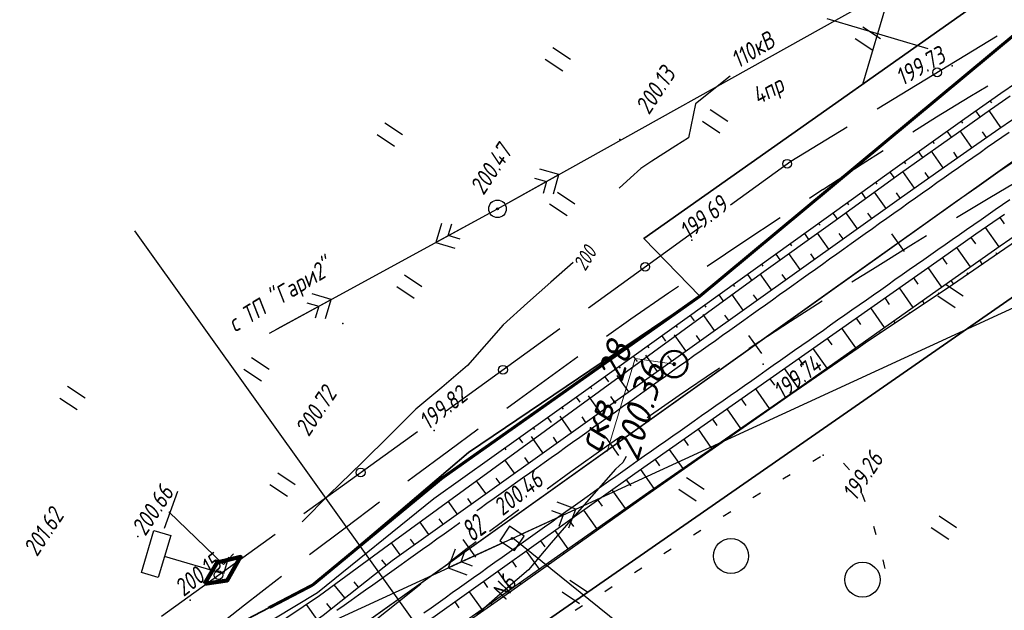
# Model space of a CAD drawing. Header units: millimetres. Extents: x 1808 to 2912, y -1045 to 155.
# Tile 28 of 43: x 1901 to 2014, y -75 to -8. Entities that reach past the tile are written whole.
import ezdxf

# ---------------------------------------------------------------- set-up
doc = ezdxf.new("R2010")
doc.units = ezdxf.units.MM
doc.linetypes.add('CONTI', pattern=[0])
for name, color, linetype, lineweight in [('10', 1, 'Continuous', 35), ('геология', 7, 'Continuous', 20), ('КОПИЯ_ОСЬ_13_ОТКОСЫ', 7, 'Continuous', 30), ('КОПИЯ_ОСЬ_ГРАНИЦЫ_ПОЛОС', 7, 'Continuous', 30), ('ОСЬ_ВЕРХ_ПОКРЫТИЯ_ГРАНИЦЫ_ПОЛОС', 7, 'Continuous', 30), ('ОСЬ_ВЕРХ_ПОКРЫТИЯ_ОСЬ', 1, 'Continuous', 30)]:
    doc.layers.add(name, color=color, linetype=linetype, lineweight=lineweight)
for name, color, linetype in [('_Ростелеком', 6, 'Continuous'), ('GOR_BDEFAULT', 212, 'CONTI'), ('NAD_MDEFAULT', 7, 'CONTI'), ('PI_OTDEFAULT', 172, 'CONTI'), ('PI_TTDEFAULT', 5, 'CONTI'), ('PLN_O', 7, 'CONTI'), ('SETKR', 2, 'CONTI'), ('SIT_LDEFAULT', 7, 'CONTI'), ('USLZNDEFAULT', 7, 'CONTI'), ('ZAPSKDEFAULT', 7, 'CONTI'), ('КОПИЯ_ОСЬ_ТАНГЕНСЫ', 1, 'Continuous'), ('ОСЬ_ВЕРХ_ПОКРЫТИЯ_ПИКЕТЫ', 1, 'Continuous')]:
    doc.layers.add(name, color=color, linetype=linetype)
doc.styles.add('eskd', font='isocpeur.ttf', dxfattribs={"width": 1.2, "height": 2})
doc.styles.add('SHRFT', font='isocpeui.ttf')
doc.styles.get("Standard").update_dxf_attribs({"font": 'isocpeui.ttf'})
doc.styles.add('ГОСТ', font='isocpeur.ttf', dxfattribs={"height": 4})
doc.linetypes.add('Связь', pattern='A,12.5,[130,ltypeshp.shx,S=1,R=-30,X=0,Y=0.9],1,[130,ltypeshp.shx,S=1,R=-30,X=0,Y=0.9],1,[130,ltypeshp.shx,S=1,R=-30,X=0,Y=0.9],4.5', length=19)

# ---------------------------------------------------------------- blocks, each defined once
blk = doc.blocks.new('BL_333')
at = {"color": 0}
for p, q in [((0, -6), (0, 6)), ((-6, 0), (6, 0))]:
    blk.add_line(p, q, dxfattribs=at)
blk = doc.blocks.new('BL_2011')
at = {"color": 0}
for p, q in [((0, 0), (0, 2.4)), ((1.6, 0), (1.6, 2.4))]:
    blk.add_line(p, q, dxfattribs=at)
blk = doc.blocks.new('BL_2010')
at = {"color": 0}
for centre, radius in [((0, 5.78), 0.4), ((0, 3.46), 0.6), ((0, 3.46), 0.3), ((0, 0), 0.8), ((-3.46, -1.74), 0.6), ((-3.46, -1.74), 0.3), ((3.46, -1.74), 0.6), ((3.46, -1.74), 0.3), ((-5.78, -2.88), 0.4), ((5.78, -2.88), 0.4)]:
    blk.add_circle(centre, radius, dxfattribs=at)
blk = doc.blocks.new('BL_27')
at = {"color": 0}
for p, q in [((1, 1), (-1, 1)), ((-1, 1), (-1, -1)), ((1, -1), (1, 1)), ((-1, -1), (1, -1))]:
    blk.add_line(p, q, dxfattribs=at)
blk.add_circle((0, 0), 0.1, dxfattribs=at)
blk = doc.blocks.new('BL_26')
at = {"color": 0}
for radius in [1, 0.1]:
    blk.add_circle((0, 0), radius, dxfattribs=at)
blk = doc.blocks.new('BL_2004')
at = {"color": 0}
blk.add_circle((0, 0), 2, dxfattribs=at)
blk = doc.blocks.new('BL_13')
at = {"color": 0}
for p, q in [((-2.5, 7), (-2.5, 9)), ((-2.5, 9), (2.5, 9)), ((2.5, 9), (2.5, 7)), ((0, 7), (-2.5, 7)), ((0, 0), (0, 7)), ((2.5, 7), (0, 7)), ((2, 0), (0, 0))]:
    blk.add_line(p, q, dxfattribs=at)

msp = doc.modelspace()

# ---------------------------------------------------------------- linework, layer by layer
at = {"ltscale": 7}
msp.add_lwpolyline([(1970.69, -110.54), (1914.55, -31.89)], dxfattribs=at)
at = {"linetype": 'Continuous'}
msp.add_lwpolyline([(1975.03, -103.93), (1984.95, -89), (1957.59, -66.93)], dxfattribs=at)
at = {"layer": '10'}
for points in [[(2382.69, 127.33), (2304.69, 117.93), (2248.38, 103.31), (2232.75, 96.81), (2234.74, 91.43), (2189.64, 71.97), (2156, 57.46), (2151.97, 61.61), (2129.33, 51.95), (2020.8, 1.33), (1972.53, -32.75), (1978.89, -39.35), (1952.55, -57.17), (1943.27, -65.07), (1934.81, -72.26), (1892.21, -94.53), (1879.6, -105.38), (1875.38, -115.96)], [(2833.66, 67.69), (2735.09, 89.85), (2647.18, 100.83), (2559.51, 104.27), (2471.14, 107.41), (2378.38, 106.69), (2305.8, 97.11), (2295.2, 94.28), (2295.2, 94.28), (2255.3, 73.82), (2141.58, 24.66), (2035.75, -24.69), (1963.91, -74.64), (1919.51, -105.48), (1907.46, -118.26)], [(1907.46, -118.26), (1919.51, -105.48), (1963.91, -74.64), (2035.75, -24.69), (2141.58, 24.66), (2255.3, 73.82), (2295.2, 94.28), (2295.2, 94.28), (2305.8, 97.11), (2378.38, 106.69), (2471.14, 107.41), (2559.51, 104.27), (2647.18, 100.83), (2735.09, 89.85), (2833.66, 67.69)], [(1875.38, -115.96), (1879.6, -105.38), (1892.21, -94.53), (1934.81, -72.26), (1943.27, -65.07), (1952.55, -57.17), (1978.89, -39.35), (1972.53, -32.75), (2020.8, 1.33), (2129.33, 51.95)]]:
    msp.add_lwpolyline(points, dxfattribs=at)
at = {"layer": '_Ростелеком', "color": 5, "linetype": 'Связь', "const_width": 0.35}
msp.add_lwpolyline([(2348.12, 120.89), (2321.15, 116.52), (2312.36, 114.96), (2276.78, 106.97), (2276.78, 106.97), (2234.74, 91.43), (2193.36, 73.57), (2156, 57.46), (2107.09, 38.78), (2083.86, 27.75), (2056.52, 15.86), (2037.69, 5.21), (2016.21, -8.3), (1978.89, -39.35), (1949.58, -60.05), (1934.81, -72.26)], dxfattribs=at)
at = {"layer": '_Ростелеком', "ltscale": 0.25}
for points in [[(1917.92, -65.77), (1919.45, -61.56)], [(1918.43, -63.92), (1924.65, -69.94), (1925.79, -68.7)]]:
    msp.add_lwpolyline(points, dxfattribs=at)
at = {"layer": '_Ростелеком', "color": 5, "linetype": 'ByBlock', "lineweight": 100, "ltscale": 0.25}
msp.add_lwpolyline([(1922.46, -72.15), (1925.06, -71.75), (1926.58, -69.07), (1923.91, -69.71), (1922.46, -72.15)], dxfattribs=at)
at = {"layer": '_Ростелеком', "color": 5, "linetype": 'Связь'}
msp.add_lwpolyline([(1934.81, -72.26, 0.35, 0.35, 0), (1929.82, -74.87, 0, 0, 0), (1924.36, -70.93, 0, 0, 0)], format="xyseb", dxfattribs=at)
at = {"layer": 'GOR_BDEFAULT', "color": 212, "elevation": 200, "flags": 128}
for points in [[(1982.38, -14.26), (1978.41, -17.4), (1977.61, -21.29), (1976.19, -22.18), (1974.8, -23.07), (1973.45, -23.93), (1972.17, -24.76), (1971.01, -25.82), (1969.72, -27.03)], [(1964.48, -35.51), (1961.94, -37.73), (1959.28, -40.11), (1956.49, -42.59), (1952.45, -47.22), (1949.52, -49.73), (1946.56, -52.2), (1943.67, -55.11), (1940.39, -58.33), (1936.69, -61.96), (1933.61, -65.05)], [(1970.51, -57.62), (1970.15, -58.28), (1969.31, -59.04), (1965.2, -63.73), (1961.98, -67.46), (1959.39, -70.53), (1956.79, -72.75), (1954.27, -74.97), (1951.87, -77.16), (1949.58, -79.26)]]:
    msp.add_lwpolyline(points, dxfattribs=at)
at = {"layer": 'PI_TTDEFAULT', "color": 5}
for p in [(2007.66, -13.05, 199.73), (1969.81, -21.45, 200.12), (1955.86, -29.37, 200.47), (1977.99, -32.95, 199.69), (1938.23, -42.45, 200.72), (1986.13, -47.07, 199.74), (1948.65, -54.66, 199.82), (1992.94, -57.45, 199.26), (1956.29, -65.17, 200.46), (1914.9, -66.72, 200.66), (1920.85, -74, 200.15)]:
    msp.add_point(p, dxfattribs=at)
at = {"layer": 'PLN_O'}
for p, q in [((1999.1, -17.96), (2012.78, -9.66)), ((1989.29, -23.92), (1995.68, -20.04)), ((1982.39, -28.93), (1989.29, -23.92)), ((1966.22, -40.68), (1979.16, -31.27)), ((1949.99, -52.4), (1962.96, -43.03)), ((1933.79, -64.11), (1946.75, -54.75)), ((1917.57, -75.83), (1930.54, -66.46))]:
    msp.add_line(p, q, dxfattribs=at)
for centre in [(2005.94, -13.81), (1988.86, -24.23), (1972.69, -35.98), (1956.48, -47.72), (1940.27, -59.43), (1924.06, -71.15)]:
    msp.add_circle(centre, 0.5, dxfattribs=at)
at = {"layer": 'SIT_LDEFAULT', "color": 7}
for p, q in [((1955.86, -29.37), (2130.52, 68.14)), ((2009.66, -16.58), (2011.71, -15.36)), ((2005.87, -18.9), (2009.66, -16.58)), ((2003.18, -20.58), (2005.87, -18.9)), ((1997.41, -24.25), (1999.8, -22.72)), ((1992.93, -27.15), (1997.41, -24.25)), ((1956.74, -28.88), (1962.85, -25.47)), ((1962.85, -25.47), (1960.67, -24.86)), ((1962.23, -27.65), (1962.85, -25.47)), ((1960.09, -25.86), (1961.45, -26.25)), ((1961.45, -26.25), (1961.06, -27.61)), ((2015.67, -25.92), (2011.96, -28.11)), ((1991.39, -28.14), (1992.92, -27.14)), ((2011.96, -28.11), (2008.15, -30.39)), ((1929.88, -43.54), (1955.86, -29.37)), ((1954.99, -29.85), (1948.84, -33.2)), ((1949.47, -31.03), (1948.84, -33.2)), ((1950.24, -32.43), (1950.64, -31.08)), ((1983.93, -33.09), (1988.05, -30.35)), ((1951.6, -32.84), (1950.24, -32.43)), ((2004.73, -32.46), (2003.24, -33.36)), ((1948.84, -33.2), (1951, -33.84)), ((1979.75, -35.91), (1983.93, -33.09)), ((2003.25, -33.38), (1998.56, -36.29)), ((1998.56, -36.29), (1996.24, -37.75)), ((1957.51, -66.96), (2021.77, -37.36)), ((1936.9, -39.71), (1934.73, -39.07)), ((1971.05, -41.93), (1975.34, -38.94)), ((1975.34, -38.94), (1976.46, -38.18)), ((1930.75, -43.06), (1936.9, -39.71)), ((1934.14, -40.08), (1935.49, -40.48)), ((1936.26, -41.89), (1936.9, -39.71)), ((1992.86, -39.89), (1989.22, -42.22)), ((1935.49, -40.48), (1935.1, -41.83)), ((1968.26, -43.91), (1971.05, -41.93)), ((1989.22, -42.22), (1984.88, -45.06)), ((1984.88, -45.06), (1984.48, -45.33)), ((1962.51, -48.03), (1965.01, -46.23)), ((1958.32, -51.06), (1962.51, -48.03)), ((1980.71, -47.84), (1976.55, -50.67)), ((1981.15, -47.56), (1980.72, -47.85)), ((1956.91, -52.1), (1958.33, -51.07)), ((1976.55, -50.67), (1972.9, -53.21)), ((1950.28, -56.95), (1953.67, -54.46)), ((1969.63, -55.51), (1968.29, -56.46)), ((1946.37, -59.84), (1950.28, -56.95)), ((1968.29, -56.46), (1964.22, -59.36)), ((1991.8, -58.13), (1992.66, -57.62)), ((1964.22, -59.36), (1961.5, -61.33)), ((1995.28, -58.39), (1995.94, -59.14)), ((1945.63, -60.39), (1946.37, -59.84)), ((1988.35, -60.17), (1989.21, -59.66)), ((1938.49, -65.73), (1942.42, -62.78)), ((1984.96, -62.27), (1985.81, -61.74)), ((1997.33, -61.79), (1997.44, -62.02)), ((1997.44, -62.02), (1997.69, -62.73)), ((1958.27, -63.71), (1956.29, -65.17)), ((1958.42, -66.54), (1964.78, -63.61)), ((1962, -63.79), (1963.33, -64.27)), ((1964.78, -63.61), (1962.66, -62.82)), ((1963.99, -65.73), (1964.78, -63.61)), ((1981.58, -64.4), (1982.43, -63.87)), ((1963.33, -64.27), (1962.84, -65.61)), ((1934.58, -68.69), (1938.49, -65.73)), ((1956.29, -65.17), (1954.96, -66.18)), ((1978.19, -66.53), (1979.04, -66)), ((1998.68, -65.56), (1998.96, -66.52)), ((1906.68, -90.34), (1957.51, -66.96)), ((1956.6, -67.37), (1950.24, -70.3)), ((1951.03, -68.18), (1950.24, -70.3)), ((1952.39, -68.12), (1950.3, -69.73)), ((1951.7, -69.63), (1952.19, -68.3)), ((1953.42, -67.34), (1952.39, -68.12)), ((1974.82, -68.68), (1975.66, -68.14)), ((1934.43, -68.8), (1934.58, -68.69)), ((1999.74, -69.41), (1999.91, -70.09)), ((1950.24, -70.3), (1952.37, -71.09)), ((1953.02, -70.12), (1951.7, -69.63)), ((1971.45, -70.84), (1972.29, -70.29)), ((1999.9, -70.09), (1999.97, -70.39)), ((1927.02, -74.54), (1930.75, -71.63)), ((1930.75, -71.63), (1931.26, -71.24)), ((1947.13, -72.19), (1944.51, -74.26)), ((1968.09, -73), (1968.93, -72.45)), ((1923.42, -77.38), (1927.02, -74.54)), ((1944.52, -74.26), (1940.64, -77.35)), ((1964.71, -75.15), (1965.55, -74.61))]:
    msp.add_line(p, q, dxfattribs=at)
at = {"layer": 'геология', "color": 1, "linetype": 'Continuous'}
for p, q in [((1968.36, -57.06), (1971.53, -46.43)), ((1971.53, -46.43), (1975.94, -47.09))]:
    msp.add_line(p, q, dxfattribs=at)
at = {"layer": 'геология', "color": 1, "linetype": 'Continuous', "lineweight": 50}
for radius in [1.5, 0.103]:
    msp.add_circle((1975.99, -47.08), radius, dxfattribs=at)
at = {"layer": 'КОПИЯ_ОСЬ_13_ОТКОСЫ'}
for points in [[(1925.59, -79.03), (1935.34, -73.11), (1948.62, -62.41), (1948.62, -62.41), (1965.14, -50.62), (1993.58, -30.21), (2000.89, -24.93), (2004.98, -22.01), (2009.09, -19.09), (2013.21, -16.19), (2016.75, -13.74)], [(1926.15, -79.82), (1935.59, -73.46), (1942.88, -68.09), (1985.93, -36.7), (1994.06, -30.88), (2001.78, -25.32), (2006.69, -21.81), (2008.74, -20.36), (2012.04, -18.04), (2014.27, -16.48)], [(1926.15, -79.82), (1935.59, -73.46), (1942.88, -68.09), (1985.93, -36.7), (1994.06, -30.88), (2001.78, -25.32), (2006.69, -21.81), (2008.74, -20.36), (2012.04, -18.04), (2014.27, -16.48)], [(1935.99, -75.7), (1943.84, -69.48), (2001.88, -28.06), (2006.79, -24.58), (2010.08, -22.28), (2012.96, -20.27), (2019.19, -16)], [(2011.96, -17.06), (2012.12, -17.29)], [(2010.32, -18.21), (2010.81, -18.9)], [(2013.2, -20.11), (2011.87, -18.16)], [(2008.69, -19.37), (2008.85, -19.59)], [(2007.06, -20.52), (2007.54, -21.21)], [(2009.91, -22.39), (2008.57, -20.48)], [(2011.55, -21.25), (2011.11, -20.61)], [(2005.43, -21.68), (2005.59, -21.91)], [(2003.8, -22.85), (2004.29, -23.53)], [(2006.64, -24.69), (2005.3, -22.8)], [(2008.28, -23.54), (2007.83, -22.91)], [(2002.18, -24.01), (2002.34, -24.24)], [(2000.55, -25.18), (2001.04, -25.85)], [(2003.38, -27), (2002.05, -25.13)], [(2005.01, -25.85), (2004.57, -25.22)], [(1998.93, -26.35), (1999.09, -26.57)], [(1997.31, -27.52), (1997.79, -28.19)], [(2000.12, -29.32), (1998.79, -27.47)], [(2001.74, -28.16), (2001.3, -27.54)], [(1995.69, -28.69), (1995.85, -28.91)], [(1948.48, -75.99), (1971.52, -59.55), (2006.27, -35.1), (2010.36, -32.24), (2013.63, -29.97)], [(1994.07, -29.86), (1994.55, -30.53)], [(1996.86, -31.64), (1995.55, -29.81)], [(1998.49, -30.48), (1998.05, -29.87)], [(1949.91, -77.99), (1973.05, -61.69), (1989.23, -50.45), (2008.66, -36.74), (2013.14, -33.6), (2016.41, -31.33)], [(1949.91, -77.99), (1973.05, -61.69), (1989.23, -50.45), (2008.66, -36.74), (2013.14, -33.6), (2016.41, -31.33)], [(1992.44, -31.03), (1992.6, -31.25)], [(2013.08, -30.36), (2013.59, -31.1)], [(1950.01, -78.13), (1956.56, -73.54), (1972.88, -61.98), (1989.28, -50.52), (1996.93, -45.23), (1997.75, -44.66), (2007.71, -37.99), (2013.05, -34.32), (2016.33, -32.08)], [(1990.82, -32.2), (1991.29, -32.86)], [(1993.6, -33.97), (1992.3, -32.14)], [(1995.23, -32.8), (1994.8, -32.19)], [(2011.43, -31.5), (2012.97, -33.71)], [(1989.19, -33.36), (1989.35, -33.58)], [(2009.79, -32.64), (2010.31, -33.38)], [(1987.57, -34.53), (1988.04, -35.19)], [(1990.35, -36.29), (1989.05, -34.47)], [(1991.98, -35.13), (1991.54, -34.52)], [(2008.15, -33.79), (2009.71, -36)], [(2012.74, -34.53), (2012.65, -34.39)], [(1985.94, -35.69), (1986.1, -35.91)], [(2006.51, -34.93), (2007.03, -35.67)], [(2011.09, -35.66), (2010.8, -35.24)], [(1984.32, -36.86), (1984.79, -37.51)], [(1987.09, -38.61), (1985.79, -36.8)], [(1988.72, -37.45), (1988.29, -36.85)], [(2004.88, -36.08), (2006.44, -38.3)], [(2009.45, -36.8), (2009.36, -36.67)], [(1982.69, -38.03), (1982.85, -38.24)], [(2003.24, -37.23), (2003.76, -37.97)], [(2007.8, -37.93), (2007.53, -37.54)], [(1981.07, -39.19), (1981.53, -39.83)], [(1983.84, -40.94), (1982.54, -39.12)], [(1985.46, -39.77), (1985.03, -39.17)], [(2001.61, -38.38), (2003.17, -40.61)], [(2006.14, -39.04), (2006.07, -38.94)], [(1979.44, -40.36), (1979.59, -40.57)], [(1999.97, -39.53), (2000.49, -40.28)], [(2004.48, -40.16), (2004.26, -39.84)], [(1980.58, -43.26), (1979.28, -41.43)], [(1982.21, -42.1), (1981.77, -41.49)], [(1998.34, -40.68), (1999.91, -42.92)], [(2002.82, -41.27), (2002.76, -41.19)], [(1977.82, -41.52), (1978.27, -42.15)], [(1996.7, -41.84), (1997.22, -42.58)], [(2001.15, -42.38), (2001, -42.15)], [(1976.19, -42.69), (1976.34, -42.89)], [(1995.06, -42.99), (1996.64, -45.22)], [(1999.49, -43.5), (1999.46, -43.45)], [(1974.57, -43.85), (1975.01, -44.47)], [(1977.32, -45.58), (1976.02, -43.75)], [(1978.95, -44.42), (1978.52, -43.81)], [(1993.43, -44.14), (1993.95, -44.88)], [(1997.83, -44.61), (1997.73, -44.46)], [(1972.94, -45.02), (1973.09, -45.22)], [(1991.79, -45.29), (1993.37, -47.53)], [(1996.18, -45.74), (1996.15, -45.7)], [(1971.32, -46.19), (1971.75, -46.79)], [(1974.07, -47.91), (1972.76, -46.07)], [(1975.7, -46.75), (1975.26, -46.13)], [(1990.16, -46.44), (1990.68, -47.19)], [(1994.54, -46.88), (1994.46, -46.76)], [(1969.69, -47.35), (1969.83, -47.55)], [(1988.52, -47.59), (1990.1, -49.84)], [(1992.89, -48.02), (1992.87, -47.99)], [(1968.07, -48.52), (1968.49, -49.11)], [(1970.81, -50.23), (1969.5, -48.39)], [(1972.44, -49.07), (1972, -48.46)], [(1986.88, -48.74), (1987.41, -49.49)], [(1991.25, -49.16), (1991.19, -49.07)], [(1966.44, -49.68), (1966.58, -49.88)], [(1985.25, -49.89), (1986.82, -52.13)], [(1989.6, -50.29), (1989.59, -50.27)], [(1964.82, -50.85), (1965.23, -51.43)], [(1967.56, -52.55), (1966.24, -50.71)], [(1969.18, -51.39), (1968.75, -50.78)], [(1983.61, -51.04), (1984.13, -51.78)], [(1987.96, -51.44), (1987.91, -51.37)], [(1963.19, -52.01), (1963.33, -52.2)], [(1981.98, -52.19), (1983.54, -54.41)], [(1986.32, -52.58), (1986.3, -52.56)], [(1961.56, -53.17), (1961.97, -53.75)], [(1964.3, -54.88), (1962.98, -53.03)], [(1965.93, -53.72), (1965.49, -53.1)], [(1980.34, -53.34), (1980.86, -54.08)], [(1984.68, -53.73), (1984.63, -53.65)], [(1959.93, -54.33), (1960.07, -54.52)], [(1978.71, -54.49), (1980.25, -56.69)], [(1983.04, -54.88), (1983.02, -54.85)], [(1958.3, -55.49), (1958.71, -56.07)], [(1961.04, -57.2), (1959.72, -55.35)], [(1962.67, -56.04), (1962.23, -55.42)], [(1977.07, -55.65), (1977.58, -56.37)], [(1981.41, -56.02), (1981.34, -55.93)], [(1956.68, -56.66), (1956.81, -56.85)], [(1975.43, -56.8), (1976.97, -58.97)], [(1979.77, -57.17), (1979.74, -57.13)], [(1957.79, -59.52), (1956.71, -58.01)], [(1959.42, -58.36), (1958.97, -57.74)], [(1973.8, -57.95), (1974.3, -58.67)], [(1978.13, -58.31), (1978.06, -58.21)], [(1972.16, -59.1), (1973.68, -61.25)], [(1976.49, -59.46), (1976.46, -59.42)], [(1954.53, -61.85), (1953.47, -60.37)], [(1956.16, -60.69), (1955.72, -60.07)], [(1970.53, -60.26), (1971.04, -60.96)], [(1974.85, -60.61), (1974.77, -60.5)], [(1968.9, -61.42), (1970.42, -63.54)], [(1951.28, -64.17), (1950.24, -62.72)], [(1952.9, -63.01), (1952.46, -62.39)], [(1967.28, -62.58), (1967.78, -63.28)], [(1971.58, -62.91), (1971.49, -62.79)], [(1973.21, -61.75), (1973.18, -61.71)], [(1965.65, -63.74), (1967.15, -65.84)], [(1949.65, -65.33), (1949.2, -64.71)], [(1964.02, -64.9), (1964.52, -65.6)], [(1969.94, -64.06), (1969.91, -64.02)], [(1948.02, -66.49), (1947.01, -65.08)], [(1962.39, -66.06), (1963.88, -68.15)], [(1968.31, -65.22), (1968.22, -65.09)], [(1946.39, -67.66), (1945.95, -67.03)], [(1960.76, -67.23), (1961.26, -67.91)], [(1966.68, -66.37), (1966.65, -66.33)], [(1944.76, -68.82), (1943.78, -67.44)], [(1959.14, -68.39), (1960.61, -70.45)], [(1965.05, -67.53), (1964.95, -67.39)], [(1943.16, -70.01), (1942.68, -69.41)], [(1963.42, -68.68), (1963.38, -68.64)], [(1957.51, -69.55), (1957.99, -70.23)], [(1961.78, -69.84), (1961.68, -69.7)], [(1955.88, -70.71), (1957.34, -72.75)], [(1960.15, -71), (1960.11, -70.94)], [(1938.46, -73.74), (1937.26, -72.23)], [(1940.03, -72.5), (1939.54, -71.89)], [(1954.25, -71.87), (1954.73, -72.55)], [(1958.52, -72.15), (1958.41, -72)], [(1952.63, -73.04), (1954.07, -75.06)], [(1956.89, -73.31), (1956.85, -73.26)], [(1935.3, -76.19), (1934.08, -74.48)], [(1936.89, -74.98), (1936.4, -74.37)], [(1951, -74.2), (1951.47, -74.86)], [(1955.25, -74.46), (1955.14, -74.3)]]:
    msp.add_lwpolyline(points, dxfattribs=at)
at = {"layer": 'КОПИЯ_ОСЬ_ГРАНИЦЫ_ПОЛОС'}
for points in [[(2014.13, -20.68), (2013.3, -21.25), (2012.48, -21.82), (2011.66, -22.39), (2010.83, -22.97), (2010.01, -23.54), (2009.19, -24.12), (2008.37, -24.69), (2007.55, -25.27), (2006.73, -25.85), (2005.92, -26.42), (2005.1, -27), (2004.28, -27.58), (2003.46, -28.16), (2002.65, -28.74), (2001.83, -29.32), (2001.02, -29.9), (2000.2, -30.48), (1999.39, -31.06), (1998.57, -31.64), (1997.76, -32.22), (1996.95, -32.8), (1996.13, -33.38), (1995.32, -33.96), (1994.51, -34.54), (1993.69, -35.12), (1992.88, -35.71), (1992.07, -36.29), (1991.25, -36.87), (1990.44, -37.45), (1989.63, -38.03), (1988.81, -38.61), (1988, -39.19), (1987.19, -39.77), (1986.37, -40.35), (1985.56, -40.93), (1984.75, -41.51), (1983.93, -42.09), (1983.12, -42.67), (1982.31, -43.25), (1981.49, -43.83), (1980.68, -44.41), (1979.87, -44.99), (1979.05, -45.57), (1978.24, -46.15), (1977.43, -46.73), (1976.61, -47.32), (1975.8, -47.9), (1974.99, -48.48), (1974.17, -49.06), (1973.36, -49.64), (1972.55, -50.22), (1971.73, -50.8), (1970.92, -51.38), (1970.11, -51.96), (1969.29, -52.54), (1968.48, -53.12), (1967.67, -53.7), (1966.85, -54.28), (1966.04, -54.86), (1965.23, -55.44), (1964.41, -56.02), (1963.6, -56.6), (1962.79, -57.18), (1961.97, -57.76), (1961.16, -58.34), (1960.35, -58.93), (1959.53, -59.51), (1958.72, -60.09), (1957.91, -60.67), (1957.09, -61.25), (1956.28, -61.83), (1955.47, -62.41), (1954.65, -62.99), (1953.84, -63.57), (1953.49, -63.82)], [(1951.58, -65.18), (1951.4, -65.31), (1950.59, -65.89), (1949.77, -66.47), (1948.96, -67.05), (1948.15, -67.63), (1947.33, -68.21), (1946.52, -68.79), (1945.71, -69.37), (1944.89, -69.95), (1944.08, -70.54), (1943.27, -71.12), (1942.45, -71.7), (1941.64, -72.28), (1940.83, -72.86), (1940.01, -73.44), (1939.2, -74.02), (1938.39, -74.6), (1937.57, -75.18)]]:
    msp.add_lwpolyline(points, dxfattribs=at)
at = {"layer": 'КОПИЯ_ОСЬ_ТАНГЕНСЫ'}
msp.add_line((1882.38, -118.26), (2034.48, -9.69), dxfattribs=at)
at = {"layer": 'ОСЬ_ВЕРХ_ПОКРЫТИЯ_ГРАНИЦЫ_ПОЛОС'}
for points in [[(1931.59, -78.83), (1935.99, -75.7), (1943.84, -69.48), (2001.88, -28.06), (2006.79, -24.58), (2010.08, -22.28), (2012.96, -20.27), (2019.19, -16)], [(2014.21, -28.36), (2013.39, -28.92), (2012.57, -29.49), (2011.75, -30.06), (2010.94, -30.62), (2010.12, -31.19), (2009.3, -31.76), (2008.49, -32.33), (2007.67, -32.9), (2006.85, -33.47), (2006.04, -34.04), (2005.22, -34.62), (2004.41, -35.19), (2003.59, -35.76), (2002.77, -36.34), (2001.96, -36.91), (2001.14, -37.48), (2000.33, -38.06), (1999.51, -38.63), (1998.69, -39.21), (1997.88, -39.78), (1997.06, -40.36), (1996.24, -40.93), (1995.43, -41.5), (1994.61, -42.08), (1993.79, -42.65), (1992.98, -43.23), (1992.16, -43.8), (1991.35, -44.38), (1990.53, -44.95), (1989.71, -45.52), (1988.9, -46.1), (1988.08, -46.67), (1987.26, -47.25), (1986.45, -47.82), (1985.63, -48.4), (1984.82, -48.97), (1984, -49.55), (1983.18, -50.12), (1982.37, -50.69), (1981.55, -51.27), (1980.73, -51.84), (1979.92, -52.42), (1979.1, -52.99), (1978.28, -53.57), (1977.47, -54.14), (1976.65, -54.72), (1975.84, -55.29), (1975.02, -55.86), (1974.2, -56.44), (1973.39, -57.01), (1972.57, -57.59), (1971.75, -58.16), (1970.94, -58.74), (1970.13, -59.31), (1969.32, -59.89), (1968.51, -60.47), (1967.7, -61.05), (1966.89, -61.62), (1966.08, -62.2), (1965.28, -62.78), (1964.47, -63.36), (1963.66, -63.93), (1962.85, -64.51), (1962.04, -65.09), (1961.23, -65.67), (1960.42, -66.24), (1959.61, -66.82), (1958.8, -67.4), (1957.99, -67.98), (1957.19, -68.55), (1956.38, -69.13), (1955.57, -69.71), (1954.76, -70.28), (1953.95, -70.86), (1953.14, -71.44), (1952.33, -72.02), (1951.52, -72.59), (1950.71, -73.17), (1949.91, -73.75), (1949.1, -74.33), (1948.29, -74.9), (1947.48, -75.48)], [(1938.07, -82.81), (1940.05, -81.39), (1948.48, -75.99), (1971.52, -59.55), (2006.27, -35.1), (2010.36, -32.24), (2013.63, -29.97)]]:
    msp.add_lwpolyline(points, dxfattribs=at)
at = {"layer": 'ОСЬ_ВЕРХ_ПОКРЫТИЯ_ОСЬ'}
msp.add_lwpolyline([(1929.54, -84.6), (1997.64, -35.99), (1997.64, -35.99), (2004.84, -30.86), (2008.05, -28.59), (2010.46, -26.89), (2012.87, -25.2), (2014.48, -24.08)], dxfattribs=at)
at = {"layer": 'ОСЬ_ВЕРХ_ПОКРЫТИЯ_ПИКЕТЫ'}
for p, q in [((2002.24, -34.25), (2000.78, -32.22)), ((1985.96, -45.87), (1984.5, -43.83)), ((1969.68, -57.49), (1968.23, -55.45)), ((1953.4, -69.11), (1951.95, -67.07)), ((1953.4, -69.11), (1951.95, -67.07))]:
    msp.add_line(p, q, dxfattribs=at)

# ---------------------------------------------------------------- block references
at = {"layer": '_Ростелеком', "rotation": 73.41206077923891}
msp.add_blockref('BL_13', (1924.63, -71), dxfattribs=at)
at = {"layer": 'SETKR', "color": 82, "rotation": 73.41206077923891}
msp.add_blockref('BL_333', (1999.18, -9.41), dxfattribs=at)
at = {"layer": 'USLZNDEFAULT', "color": 7, "rotation": 56.41206077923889}
for name, p in [('BL_2010', (2015.96, -3.87)), ('BL_26', (1955.86, -29.37)), ('BL_27', (1957.51, -66.96))]:
    msp.add_blockref(name, p, dxfattribs=at)
at = {"layer": 'ZAPSKDEFAULT', "color": 7, "rotation": 56.41206077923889}
for name, p in [('BL_2011', (1998.61, -11.32)), ('BL_2011', (1963.29, -13.67)), ('BL_2011', (1981.2, -20.75)), ('BL_2011', (1944.14, -22.27)), ('BL_2011', (1963.79, -30.17)), ('BL_2011', (1946.37, -39.59)), ('BL_2011', (2008.01, -40.65)), ('BL_2011', (1928.96, -49.01)), ('BL_2011', (1907.98, -52.31)), ('BL_2011', (1931.93, -62.18)), ('BL_2011', (1978.5, -62.7)), ('BL_2011', (2007.27, -67.09)), ('BL_2004', (1982.45, -68.96)), ('BL_2004', (1997.44, -71.67)), ('BL_2011', (1965.21, -74.41))]:
    msp.add_blockref(name, p, dxfattribs=at)

# ---------------------------------------------------------------- texts
at = {"layer": 'GOR_BDEFAULT', "color": 212, "style": 'SHRFT', "width": 0.75}
msp.add_text('200', height=1.722, rotation=58.2735, dxfattribs=at).set_placement((1965.85, -36.57, 200))
at = {"layer": 'NAD_MDEFAULT', "color": 7, "style": 'eskd', "oblique": 10, "width": 0.8}
for s, rotation, p in [('110кВ', 31.4121, (1983.28, -13.41)), ('4пр', 28.4121, (1985.57, -17.55)), ('с ТП "Гари2"', 31.4121, (1925.95, -43.51)), ('N6', 56.4121, (1956.75, -74.13))]:
    msp.add_text(s, height=2, rotation=rotation, dxfattribs=at).set_placement(p)
at = {"layer": 'PI_OTDEFAULT', "color": 172, "style": 'eskd', "oblique": 10, "width": 0.8}
for s, rotation, p in [('199.73', 29.7599, (2001.99, -15.4)), ('200.13', 56.4121, (1973.11, -18.75)), ('200.47', 56.4121, (1954.26, -27.92)), ('199.69', 38.0698, (1977.61, -32.98)), ('199.74', 38.0698, (1988.29, -51.22)), ('200.72', 56.4121, (1934.34, -55.46)), ('199.82', 38.0698, (1947.94, -54.67)), ('199.26', 56.4121, (1996.67, -62.8)), ('200.46', 38.0698, (1956.43, -64.46)), ('200.66', 56.4121, (1915.72, -66.8)), ('201.62', 56.4121, (1903.39, -69.14)), ('200.15', 38.0698, (1920.09, -73.67))]:
    msp.add_text(s, height=2, rotation=rotation, dxfattribs=at).set_placement(p)
at = {"layer": 'геология', "color": 1, "style": 'ГОСТ', "oblique": 15}
for s, p in [('скв. 28', (1967.65, -57.36)), ('200.36', (1971.84, -58.32))]:
    msp.add_text(s, height=3, rotation=73.5121, dxfattribs=at).set_placement(p)
at = {"layer": 'ОСЬ_ВЕРХ_ПОКРЫТИЯ_ПИКЕТЫ', "width": 0.6}
msp.add_text('82', height=2.5, rotation=35.5163, dxfattribs=at).set_placement((1952.95, -67.45))

doc.saveas('drawing.dxf')
